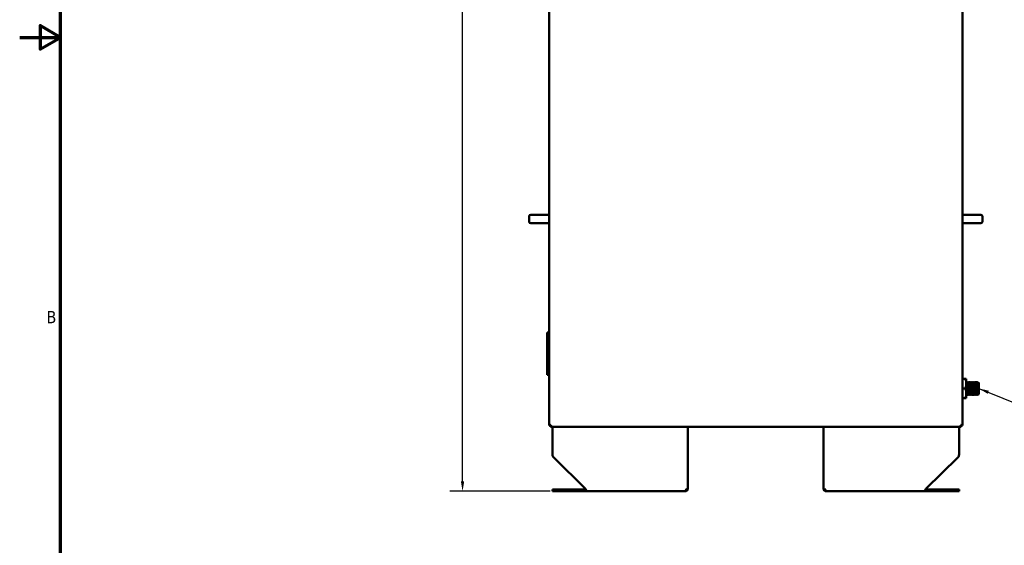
# Model space of a CAD drawing. Header units: inches. Extents: x 1 to 203, y 4 to 128.
# Tile 13 of 127: x 1 to 59, y 36 to 67. Entities that reach past the tile are written whole.
import ezdxf

# ---------------------------------------------------------------- set-up
doc = ezdxf.new("R2010")
doc.units = ezdxf.units.IN
doc.header["$LTSCALE"] = 6
doc.header["$MEASUREMENT"] = 0
for name, color, linetype, lineweight in [('Border (ANSI)', 7, 'Continuous', 70), ('Dimension (ANSI)', 7, 'Continuous', 25), ('Symbol (ANSI)', 7, 'Continuous', 25), ('Visible (ANSI)', 7, 'Continuous', 50)]:
    doc.layers.add(name, color=color, linetype=linetype, lineweight=lineweight)
doc.styles.add('Dimension Text', font='tahoma.ttf')
doc.styles.add('Note Text (ANSI)', font='tahoma.ttf')
doc.dimstyles.new('Default (ANSI)$7', dxfattribs={"dimscale": 6, "dimtxt": 0.12, "dimasz": 0.098425, "dimexe": 0.125, "dimexo": 0.0625, "dimgap": 0.031496, "dimtad": 0, "dimtih": 1, "dimtoh": 1, "dimrnd": 1e-08, "dimzin": 4, "dimdsep": 46, "dimtxsty": 'Note Text (ANSI)', "dimcen": 0.09, "dimdle": 0.393701, "dimclrd": 256, "dimclre": 256, "dimclrt": 256, "dimadec": 0, "dimazin": 1, "dimtfac": 1, "dimtofl": 0, "dimtmove": 0, "dimatfit": 3, "dimfxl": 1, "dimtolj": 1, "dimtzin": 4, "dimlwd": -1, "dimlwe": -1, "dimarcsym": 0})
doc.dimstyles.new('Dual Dimension', dxfattribs={"dimscale": 6, "dimtxt": 0.12, "dimasz": 0.098425, "dimexe": 0.125, "dimexo": 0.0625, "dimgap": 0.031496, "dimtad": 0, "dimtih": 1, "dimtoh": 1, "dimrnd": 1e-08, "dimzin": 4, "dimdsep": 46, "dimtxsty": 'Dimension Text', "dimcen": 0.09, "dimdle": 0.393701, "dimclrd": 256, "dimclre": 256, "dimclrt": 256, "dimadec": 0, "dimazin": 1, "dimtfac": 1, "dimtofl": 0, "dimtmove": 0, "dimatfit": 3, "dimfxl": 1, "dimtolj": 1, "dimtzin": 4, "dimlwd": -1, "dimlwe": -1, "dimarcsym": 0})

# ---------------------------------------------------------------- blocks, each defined once
blk = doc.blocks.new('Borders Default Border')
at = {"layer": 'Border (ANSI)', "flags": 128}
for points in [[(0.5, 1), (0.5, 21), (33.5, 21), (33.5, 1), (0.5, 1)], [(0.1, 11), (0.5, 11), (0.3, 11.1155), (0.3, 10.8845), (0.5, 11)]]:
    blk.add_lwpolyline(points, dxfattribs=at)
at = {"layer": 'Border (ANSI)', "insert": (0.3634, 8.19), "char_height": 0.12, "attachment_point": 7, "style": 'Dimension Text'}
blk.add_mtext('B', dxfattribs=at)
blk = doc.blocks.new('*D9')
at = {"layer": 'Defpoints', "color": 0, "transparency": 16777216}
for p in [(26.737, 115.424), (31.932, 115.424), (32.292, 39.226)]:
    blk.add_point(p, dxfattribs=at)
at = {"layer": 'Dimension (ANSI)', "transparency": 16777216}
for p, q in [((31.557, 115.424), (25.987, 115.424)), ((26.737, 114.834), (26.737, 78.941)), ((26.737, 39.816), (26.737, 75.709)), ((31.917, 39.226), (25.987, 39.226))]:
    blk.add_line(p, q, dxfattribs=at)
for points in [[(26.639, 114.834), (26.835, 114.834), (26.737, 115.424)], [(26.639, 39.816), (26.835, 39.816), (26.737, 39.226)]]:
    blk.add_solid(points, dxfattribs=at)
at = {"layer": 'Dimension (ANSI)', "transparency": 16777216, "insert": (26.737, 77.325), "char_height": 0.72, "attachment_point": 5, "style": 'Dimension Text'}
blk.add_mtext('\\A1;{\\H3.0x;(}\\S76.20^ 1935.4 mm;{\\H3.0x;)}', dxfattribs=at)

msp = doc.modelspace()

# ---------------------------------------------------------------- linework, layer by layer
at = {"layer": 'Visible (ANSI)'}
for p, q in [((31.858, 43.1), (31.858, 115.35)), ((56.241, 115.35), (56.241, 43.1)), ((30.667, 55.438), (30.667, 55.138)), ((31.545, 55.538), (30.767, 55.538)), ((31.545, 55.538), (31.858, 55.538)), ((56.241, 55.538), (56.539, 55.538)), ((57.317, 55.538), (56.539, 55.538)), ((57.417, 55.438), (57.417, 55.138)), ((30.767, 55.038), (31.545, 55.038)), ((31.545, 55.038), (31.858, 55.038)), ((56.241, 55.038), (56.539, 55.038)), ((56.539, 55.038), (57.317, 55.038)), ((31.858, 48.589), (31.741, 48.589)), ((31.741, 48.589), (31.741, 48.089)), ((31.858, 48.089), (31.741, 48.089)), ((31.858, 48.089), (31.741, 48.089)), ((31.741, 48.089), (31.741, 47.589)), ((31.858, 47.589), (31.741, 47.589)), ((31.741, 47.589), (31.741, 47.089)), ((31.858, 47.589), (31.741, 47.589)), ((31.858, 47.089), (31.741, 47.089)), ((31.858, 47.089), (31.741, 47.089)), ((31.741, 47.089), (31.741, 46.589)), ((31.858, 46.589), (31.741, 46.589)), ((31.741, 46.589), (31.741, 46.089)), ((31.858, 46.589), (31.741, 46.589)), ((31.858, 46.089), (31.741, 46.089)), ((56.417, 45.85), (56.241, 45.85)), ((56.468, 45.85), (56.417, 45.85)), ((56.468, 45.569), (56.468, 45.85)), ((56.468, 45.569), (56.468, 45.007)), ((56.483, 45.622), (56.476, 45.622)), ((56.507, 45.663), (56.514, 45.663)), ((56.546, 45.622), (56.538, 45.622)), ((56.569, 45.663), (56.577, 45.663)), ((56.608, 45.622), (56.601, 45.622)), ((56.632, 45.663), (56.639, 45.663)), ((56.671, 45.622), (56.663, 45.622)), ((56.694, 45.663), (56.702, 45.663)), ((56.733, 45.622), (56.726, 45.622)), ((56.757, 45.663), (56.764, 45.663)), ((56.796, 45.622), (56.788, 45.622)), ((56.819, 45.663), (56.827, 45.663)), ((56.858, 45.622), (56.851, 45.622)), ((56.882, 45.663), (56.889, 45.663)), ((56.921, 45.622), (56.913, 45.622)), ((56.944, 45.663), (56.952, 45.663)), ((56.983, 45.622), (56.976, 45.622)), ((57.007, 45.663), (57.014, 45.663)), ((57.046, 45.622), (57.038, 45.622)), ((57.069, 45.663), (57.077, 45.663)), ((57.108, 45.622), (57.101, 45.622)), ((57.132, 45.663), (57.139, 45.663)), ((57.171, 45.622), (57.163, 45.622)), ((57.171, 45.622), (57.18, 45.638)), ((57.218, 45.6), (57.18, 45.638)), ((57.218, 45.6), (57.218, 44.975)), ((56.417, 45.288), (56.241, 45.288)), ((56.468, 45.007), (56.468, 44.725)), ((56.475, 44.913), (56.483, 44.913)), ((56.514, 44.953), (56.507, 44.953)), ((56.538, 44.913), (56.546, 44.913)), ((56.577, 44.953), (56.569, 44.953)), ((56.6, 44.913), (56.608, 44.913)), ((56.639, 44.953), (56.632, 44.953)), ((56.663, 44.913), (56.671, 44.913)), ((56.702, 44.953), (56.694, 44.953)), ((56.725, 44.913), (56.733, 44.913)), ((56.764, 44.953), (56.757, 44.953)), ((56.788, 44.913), (56.796, 44.913)), ((56.827, 44.953), (56.819, 44.953)), ((56.85, 44.913), (56.858, 44.913)), ((56.889, 44.953), (56.882, 44.953)), ((56.913, 44.913), (56.921, 44.913)), ((56.952, 44.953), (56.944, 44.953)), ((56.975, 44.913), (56.983, 44.913)), ((57.014, 44.953), (57.007, 44.953)), ((57.038, 44.913), (57.046, 44.913)), ((57.077, 44.953), (57.069, 44.953)), ((57.1, 44.913), (57.108, 44.913)), ((57.139, 44.953), (57.132, 44.953)), ((57.155, 45.288), (57.155, 45.023)), ((57.192, 44.95), (57.16, 44.918)), ((57.194, 44.953), (57.193, 44.951)), ((57.196, 44.953), (57.194, 44.953)), ((57.196, 44.953), (57.196, 45.017)), ((57.218, 44.975), (57.196, 44.953)), ((56.417, 44.725), (56.241, 44.725)), ((56.468, 44.725), (56.417, 44.725)), ((31.9, 43.1), (31.858, 43.1)), ((31.932, 43.1), (31.9, 43.1)), ((31.932, 43.1), (31.971, 43.139)), ((31.971, 43.139), (31.932, 43.1)), ((31.932, 43.1), (31.932, 43.1)), ((31.932, 43.1), (31.932, 43.1)), ((31.932, 43.1), (31.932, 43.1)), ((31.932, 43.1), (31.932, 43.1)), ((31.932, 43.1), (31.932, 43.069)), ((31.932, 43.069), (31.932, 43.026)), ((56.167, 43.026), (31.932, 43.026)), ((31.971, 43.14), (31.971, 43.14)), ((31.971, 43.139), (31.971, 43.14)), ((31.971, 43.14), (31.971, 43.139)), ((31.971, 43.139), (31.971, 43.139)), ((32.042, 41.393), (32.042, 43.026)), ((40.042, 39.33), (40.042, 43.026)), ((48.042, 39.33), (48.042, 43.026)), ((56.042, 41.393), (56.042, 43.026)), ((56.127, 43.139), (56.127, 43.14)), ((56.127, 43.14), (56.127, 43.14)), ((56.128, 43.139), (56.127, 43.14)), ((56.127, 43.139), (56.127, 43.139)), ((56.127, 43.139), (56.167, 43.1)), ((56.167, 43.1), (56.128, 43.139)), ((56.166, 43.1), (56.167, 43.1)), ((56.167, 43.1), (56.167, 43.1)), ((56.167, 43.1), (56.167, 43.1)), ((56.167, 43.1), (56.167, 43.1)), ((56.167, 43.1), (56.198, 43.1)), ((56.167, 43.1), (56.167, 43.069)), ((56.167, 43.069), (56.167, 43.026)), ((56.198, 43.1), (56.241, 43.1)), ((32.117, 41.214), (34.001, 39.369)), ((55.967, 41.214), (54.082, 39.369)), ((32.042, 39.33), (32.292, 39.33)), ((32.042, 39.226), (32.042, 39.33)), ((32.042, 39.226), (32.292, 39.226)), ((33.979, 39.33), (32.292, 39.33)), ((33.979, 39.226), (32.292, 39.226)), ((33.979, 39.33), (34.019, 39.33)), ((33.979, 39.226), (33.979, 39.33)), ((34.051, 39.226), (33.979, 39.226)), ((39.938, 39.226), (34.051, 39.226)), ((39.938, 39.33), (39.898, 39.369)), ((39.938, 39.33), (39.898, 39.369)), ((40.042, 39.33), (39.938, 39.33)), ((39.938, 39.226), (39.938, 39.33)), ((48.042, 39.33), (48.146, 39.33)), ((48.146, 39.33), (48.185, 39.369)), ((48.146, 39.33), (48.185, 39.369)), ((48.146, 39.226), (48.146, 39.33)), ((54.032, 39.226), (48.146, 39.226)), ((54.104, 39.226), (54.032, 39.226)), ((54.064, 39.33), (54.104, 39.33)), ((55.792, 39.33), (54.104, 39.33)), ((54.104, 39.226), (54.104, 39.33)), ((55.792, 39.226), (54.104, 39.226)), ((55.792, 39.33), (56.042, 39.33)), ((55.792, 39.226), (56.042, 39.226)), ((56.042, 39.33), (56.042, 39.226))]:
    msp.add_line(p, q, dxfattribs=at)
for centre, radius, start, end in [((30.767, 55.438), 0.1, 90, 180), ((57.317, 55.438), 0.1, 0, 90), ((30.767, 55.138), 0.1, 180, 270), ((57.317, 55.138), 0.1, 270, 0), ((32.292, 41.393), 0.25, 180, 225.60797), ((55.792, 41.393), 0.25, 314.39203, 0), ((39.898, 39.369), 0.0394, 314.8618, 314.97626), ((39.898, 39.369), 0.143, 285.91475, 344.05253), ((48.185, 39.369), 0.143, 195.94747, 254.08525), ((48.185, 39.369), 0.0394, 225.02374, 225.1382)]:
    msp.add_arc(centre, radius, start, end, dxfattribs=at)
for points, weights in [([(56.417, 45.85), (56.468, 45.7), (56.468, 45.569)], [1.52036391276, 1.63796447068, 1.63796447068]), ([(56.468, 45.569), (56.468, 45.438), (56.417, 45.288)], [1.63796447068, 1.63796447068, 1.52036391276]), ([(56.468, 45.007), (56.468, 45.137), (56.417, 45.288)], [1.63796447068, 1.63796447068, 1.52036391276]), ([(56.417, 44.725), (56.468, 44.876), (56.468, 45.007)], [1.52036391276, 1.63796447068, 1.63796447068]), ([(56.475, 44.913), (56.472, 44.913), (56.468, 45.023)], [1, 0.923879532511, 1])]:
    msp.add_rational_spline(points, weights, degree=2, dxfattribs=at)
for points in [[(56.468, 45.636), (56.47, 45.631), (56.473, 45.627), (56.476, 45.622)], [(56.483, 45.622), (56.491, 45.636), (56.499, 45.649), (56.506, 45.662)], [(56.515, 45.662), (56.523, 45.649), (56.531, 45.635), (56.538, 45.622)], [(56.546, 45.622), (56.553, 45.636), (56.561, 45.649), (56.569, 45.662)], [(56.577, 45.662), (56.585, 45.649), (56.593, 45.635), (56.601, 45.622)], [(56.608, 45.622), (56.616, 45.636), (56.624, 45.649), (56.631, 45.662)], [(56.64, 45.662), (56.648, 45.649), (56.656, 45.635), (56.663, 45.622)], [(56.671, 45.622), (56.678, 45.636), (56.686, 45.649), (56.694, 45.662)], [(56.702, 45.662), (56.71, 45.649), (56.718, 45.635), (56.726, 45.622)], [(56.733, 45.622), (56.741, 45.636), (56.749, 45.649), (56.756, 45.662)], [(56.765, 45.662), (56.773, 45.649), (56.781, 45.635), (56.788, 45.622)], [(56.796, 45.622), (56.803, 45.636), (56.811, 45.649), (56.819, 45.662)], [(56.827, 45.662), (56.835, 45.649), (56.843, 45.635), (56.851, 45.622)], [(56.858, 45.622), (56.866, 45.636), (56.874, 45.649), (56.881, 45.662)], [(56.89, 45.662), (56.898, 45.649), (56.906, 45.635), (56.913, 45.622)], [(56.921, 45.622), (56.928, 45.636), (56.936, 45.649), (56.944, 45.662)], [(56.952, 45.662), (56.96, 45.649), (56.968, 45.635), (56.976, 45.622)], [(56.983, 45.622), (56.991, 45.636), (56.999, 45.649), (57.006, 45.662)], [(57.015, 45.662), (57.023, 45.649), (57.031, 45.635), (57.038, 45.622)], [(57.046, 45.622), (57.053, 45.636), (57.061, 45.649), (57.069, 45.662)], [(57.077, 45.662), (57.085, 45.649), (57.093, 45.635), (57.101, 45.622)], [(57.108, 45.622), (57.116, 45.636), (57.124, 45.649), (57.131, 45.662)], [(57.14, 45.662), (57.148, 45.649), (57.156, 45.635), (57.163, 45.622)], [(56.475, 44.913), (56.473, 44.917), (56.47, 44.922), (56.468, 44.926)], [(56.507, 44.953), (56.499, 44.94), (56.491, 44.927), (56.484, 44.913)], [(56.538, 44.913), (56.53, 44.927), (56.522, 44.94), (56.514, 44.954)], [(56.569, 44.953), (56.562, 44.94), (56.554, 44.927), (56.546, 44.913)], [(56.6, 44.913), (56.592, 44.927), (56.584, 44.94), (56.577, 44.954)], [(56.632, 44.953), (56.624, 44.94), (56.616, 44.927), (56.609, 44.913)], [(56.663, 44.913), (56.655, 44.927), (56.647, 44.94), (56.639, 44.954)], [(56.694, 44.953), (56.687, 44.94), (56.679, 44.927), (56.671, 44.913)], [(56.725, 44.913), (56.717, 44.927), (56.709, 44.94), (56.702, 44.954)], [(56.757, 44.953), (56.749, 44.94), (56.741, 44.927), (56.734, 44.913)], [(56.788, 44.913), (56.78, 44.927), (56.772, 44.94), (56.764, 44.954)], [(56.819, 44.953), (56.812, 44.94), (56.804, 44.927), (56.796, 44.913)], [(56.85, 44.913), (56.842, 44.927), (56.834, 44.94), (56.827, 44.954)], [(56.882, 44.953), (56.874, 44.94), (56.866, 44.927), (56.859, 44.913)], [(56.913, 44.913), (56.905, 44.927), (56.897, 44.94), (56.889, 44.954)], [(56.944, 44.953), (56.937, 44.94), (56.929, 44.927), (56.921, 44.913)], [(56.975, 44.913), (56.967, 44.927), (56.959, 44.94), (56.952, 44.954)], [(57.007, 44.953), (56.999, 44.94), (56.991, 44.927), (56.984, 44.913)], [(57.038, 44.913), (57.03, 44.927), (57.022, 44.94), (57.014, 44.954)], [(57.069, 44.953), (57.062, 44.94), (57.054, 44.927), (57.046, 44.913)], [(57.1, 44.913), (57.092, 44.927), (57.084, 44.94), (57.077, 44.954)], [(57.132, 44.953), (57.124, 44.94), (57.116, 44.927), (57.109, 44.913)], [(57.16, 44.918), (57.153, 44.93), (57.146, 44.942), (57.139, 44.954)], [(31.9, 43.1), (31.92, 43.113), (31.945, 43.126), (31.971, 43.139)], [(31.932, 43.069), (31.945, 43.089), (31.958, 43.114), (31.971, 43.139)], [(56.167, 43.069), (56.153, 43.089), (56.141, 43.114), (56.127, 43.139)], [(56.198, 43.1), (56.178, 43.113), (56.153, 43.126), (56.128, 43.139)], [(34.001, 39.369), (34.015, 39.339), (34.028, 39.309), (34.042, 39.285)], [(34.051, 39.226), (34.051, 39.226), (34.051, 39.226), (34.051, 39.226)], [(54.032, 39.226), (54.032, 39.226), (54.032, 39.226), (54.032, 39.226)], [(54.042, 39.285), (54.055, 39.309), (54.068, 39.339), (54.082, 39.369)]]:
    msp.add_open_spline(points, degree=3, dxfattribs=at)
for points, weights, knots in [([(56.507, 44.953), (56.503, 44.953), (56.499, 45.051), (56.495, 45.149), (56.491, 45.288), (56.487, 45.426), (56.483, 45.524), (56.48, 45.615), (56.476, 45.622)], [1, 0.923879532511, 1, 0.923879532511, 1, 0.923879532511, 1, 0.928804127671, 0.990788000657], [0.47, 0.47, 0.47, 0.475, 0.475, 0.48, 0.48, 0.485, 0.485, 0.48967653, 0.48967653, 0.48967653]), ([(56.514, 44.954), (56.51, 44.96), (56.507, 45.051), (56.503, 45.149), (56.499, 45.288), (56.495, 45.426), (56.491, 45.524), (56.487, 45.622), (56.483, 45.622)], [0.990788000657, 0.928804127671, 1, 0.923879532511, 1, 0.923879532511, 1, 0.923879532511, 1], [0.47032347, 0.47032347, 0.47032347, 0.475, 0.475, 0.48, 0.48, 0.485, 0.485, 0.49, 0.49, 0.49]), ([(56.538, 44.913), (56.534, 44.913), (56.53, 45.023), (56.526, 45.132), (56.522, 45.288), (56.518, 45.443), (56.514, 45.553), (56.511, 45.663), (56.507, 45.663), (56.506, 45.663), (56.506, 45.662)], [1, 0.923879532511, 1, 0.923879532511, 1, 0.923879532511, 1, 0.923879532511, 1, 0.995614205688, 0.991733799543], [0.47, 0.47, 0.47, 0.475, 0.475, 0.48, 0.48, 0.485, 0.485, 0.49, 0.49, 0.49028808, 0.49028808, 0.49028808]), ([(56.546, 44.913), (56.546, 44.913), (56.546, 44.913), (56.542, 44.913), (56.538, 45.023), (56.534, 45.132), (56.53, 45.288), (56.526, 45.443), (56.522, 45.553), (56.518, 45.663), (56.514, 45.663)], [0.991733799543, 0.995614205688, 1, 0.923879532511, 1, 0.923879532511, 1, 0.923879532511, 1, 0.923879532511, 1], [0.42971192, 0.42971192, 0.42971192, 0.43, 0.43, 0.435, 0.435, 0.44, 0.44, 0.445, 0.445, 0.45, 0.45, 0.45]), ([(56.569, 44.953), (56.565, 44.953), (56.561, 45.051), (56.557, 45.149), (56.554, 45.288), (56.55, 45.426), (56.546, 45.524), (56.542, 45.615), (56.538, 45.622)], [1, 0.923879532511, 1, 0.923879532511, 1, 0.923879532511, 1, 0.928804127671, 0.990788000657], [0.43, 0.43, 0.43, 0.435, 0.435, 0.44, 0.44, 0.445, 0.445, 0.44967653, 0.44967653, 0.44967653]), ([(56.577, 44.954), (56.573, 44.96), (56.569, 45.051), (56.565, 45.149), (56.561, 45.288), (56.557, 45.426), (56.554, 45.524), (56.55, 45.622), (56.546, 45.622)], [0.990788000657, 0.928804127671, 1, 0.923879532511, 1, 0.923879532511, 1, 0.923879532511, 1], [0.43032347, 0.43032347, 0.43032347, 0.435, 0.435, 0.44, 0.44, 0.445, 0.445, 0.45, 0.45, 0.45]), ([(56.6, 44.913), (56.597, 44.913), (56.593, 45.023), (56.589, 45.132), (56.585, 45.288), (56.581, 45.443), (56.577, 45.553), (56.573, 45.663), (56.569, 45.663), (56.569, 45.663), (56.569, 45.662)], [1, 0.923879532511, 1, 0.923879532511, 1, 0.923879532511, 1, 0.923879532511, 1, 0.995614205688, 0.991733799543], [0.43, 0.43, 0.43, 0.435, 0.435, 0.44, 0.44, 0.445, 0.445, 0.45, 0.45, 0.45028808, 0.45028808, 0.45028808]), ([(56.609, 44.913), (56.608, 44.913), (56.608, 44.913), (56.604, 44.913), (56.6, 45.023), (56.597, 45.132), (56.593, 45.288), (56.589, 45.443), (56.585, 45.553), (56.581, 45.663), (56.577, 45.663)], [0.991733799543, 0.995614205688, 1, 0.923879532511, 1, 0.923879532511, 1, 0.923879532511, 1, 0.923879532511, 1], [0.38971192, 0.38971192, 0.38971192, 0.39, 0.39, 0.395, 0.395, 0.4, 0.4, 0.405, 0.405, 0.41, 0.41, 0.41]), ([(56.632, 44.953), (56.628, 44.953), (56.624, 45.051), (56.62, 45.149), (56.616, 45.288), (56.612, 45.426), (56.608, 45.524), (56.605, 45.615), (56.601, 45.622)], [1, 0.923879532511, 1, 0.923879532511, 1, 0.923879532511, 1, 0.928804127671, 0.990788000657], [0.39, 0.39, 0.39, 0.395, 0.395, 0.4, 0.4, 0.405, 0.405, 0.40967653, 0.40967653, 0.40967653]), ([(56.639, 44.954), (56.635, 44.96), (56.632, 45.051), (56.628, 45.149), (56.624, 45.288), (56.62, 45.426), (56.616, 45.524), (56.612, 45.622), (56.608, 45.622)], [0.990788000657, 0.928804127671, 1, 0.923879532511, 1, 0.923879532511, 1, 0.923879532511, 1], [0.39032347, 0.39032347, 0.39032347, 0.395, 0.395, 0.4, 0.4, 0.405, 0.405, 0.41, 0.41, 0.41]), ([(56.663, 44.913), (56.659, 44.913), (56.655, 45.023), (56.651, 45.132), (56.647, 45.288), (56.643, 45.443), (56.639, 45.553), (56.636, 45.663), (56.632, 45.663), (56.631, 45.663), (56.631, 45.662)], [1, 0.923879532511, 1, 0.923879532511, 1, 0.923879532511, 1, 0.923879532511, 1, 0.995614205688, 0.991733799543], [0.39, 0.39, 0.39, 0.395, 0.395, 0.4, 0.4, 0.405, 0.405, 0.41, 0.41, 0.41028808, 0.41028808, 0.41028808]), ([(56.671, 44.913), (56.671, 44.913), (56.671, 44.913), (56.667, 44.913), (56.663, 45.023), (56.659, 45.132), (56.655, 45.288), (56.651, 45.443), (56.647, 45.553), (56.643, 45.663), (56.639, 45.663)], [0.991733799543, 0.995614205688, 1, 0.923879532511, 1, 0.923879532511, 1, 0.923879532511, 1, 0.923879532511, 1], [0.34971192, 0.34971192, 0.34971192, 0.35, 0.35, 0.355, 0.355, 0.36, 0.36, 0.365, 0.365, 0.37, 0.37, 0.37]), ([(56.694, 44.953), (56.69, 44.953), (56.686, 45.051), (56.682, 45.149), (56.679, 45.288), (56.675, 45.426), (56.671, 45.524), (56.667, 45.615), (56.663, 45.622)], [1, 0.923879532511, 1, 0.923879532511, 1, 0.923879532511, 1, 0.928804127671, 0.990788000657], [0.35, 0.35, 0.35, 0.355, 0.355, 0.36, 0.36, 0.365, 0.365, 0.36967653, 0.36967653, 0.36967653]), ([(56.702, 44.954), (56.698, 44.96), (56.694, 45.051), (56.69, 45.149), (56.686, 45.288), (56.682, 45.426), (56.679, 45.524), (56.675, 45.622), (56.671, 45.622)], [0.990788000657, 0.928804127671, 1, 0.923879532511, 1, 0.923879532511, 1, 0.923879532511, 1], [0.35032347, 0.35032347, 0.35032347, 0.355, 0.355, 0.36, 0.36, 0.365, 0.365, 0.37, 0.37, 0.37]), ([(56.725, 44.913), (56.722, 44.913), (56.718, 45.023), (56.714, 45.132), (56.71, 45.288), (56.706, 45.443), (56.702, 45.553), (56.698, 45.663), (56.694, 45.663), (56.694, 45.663), (56.694, 45.662)], [1, 0.923879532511, 1, 0.923879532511, 1, 0.923879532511, 1, 0.923879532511, 1, 0.995614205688, 0.991733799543], [0.35, 0.35, 0.35, 0.355, 0.355, 0.36, 0.36, 0.365, 0.365, 0.37, 0.37, 0.37028808, 0.37028808, 0.37028808]), ([(56.734, 44.913), (56.733, 44.913), (56.733, 44.913), (56.729, 44.913), (56.725, 45.023), (56.722, 45.132), (56.718, 45.288), (56.714, 45.443), (56.71, 45.553), (56.706, 45.663), (56.702, 45.663)], [0.991733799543, 0.995614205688, 1, 0.923879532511, 1, 0.923879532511, 1, 0.923879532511, 1, 0.923879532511, 1], [0.30971192, 0.30971192, 0.30971192, 0.31, 0.31, 0.315, 0.315, 0.32, 0.32, 0.325, 0.325, 0.33, 0.33, 0.33]), ([(56.757, 44.953), (56.753, 44.953), (56.749, 45.051), (56.745, 45.149), (56.741, 45.288), (56.737, 45.426), (56.733, 45.524), (56.73, 45.615), (56.726, 45.622)], [1, 0.923879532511, 1, 0.923879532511, 1, 0.923879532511, 1, 0.928804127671, 0.990788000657], [0.31, 0.31, 0.31, 0.315, 0.315, 0.32, 0.32, 0.325, 0.325, 0.32967653, 0.32967653, 0.32967653]), ([(56.764, 44.954), (56.76, 44.96), (56.757, 45.051), (56.753, 45.149), (56.749, 45.288), (56.745, 45.426), (56.741, 45.524), (56.737, 45.622), (56.733, 45.622)], [0.990788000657, 0.928804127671, 1, 0.923879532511, 1, 0.923879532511, 1, 0.923879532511, 1], [0.31032347, 0.31032347, 0.31032347, 0.315, 0.315, 0.32, 0.32, 0.325, 0.325, 0.33, 0.33, 0.33]), ([(56.788, 44.913), (56.784, 44.913), (56.78, 45.023), (56.776, 45.132), (56.772, 45.288), (56.768, 45.443), (56.764, 45.553), (56.761, 45.663), (56.757, 45.663), (56.756, 45.663), (56.756, 45.662)], [1, 0.923879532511, 1, 0.923879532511, 1, 0.923879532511, 1, 0.923879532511, 1, 0.995614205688, 0.991733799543], [0.31, 0.31, 0.31, 0.315, 0.315, 0.32, 0.32, 0.325, 0.325, 0.33, 0.33, 0.33028808, 0.33028808, 0.33028808]), ([(56.796, 44.913), (56.796, 44.913), (56.796, 44.913), (56.792, 44.913), (56.788, 45.023), (56.784, 45.132), (56.78, 45.288), (56.776, 45.443), (56.772, 45.553), (56.768, 45.663), (56.764, 45.663)], [0.991733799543, 0.995614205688, 1, 0.923879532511, 1, 0.923879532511, 1, 0.923879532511, 1, 0.923879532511, 1], [0.26971192, 0.26971192, 0.26971192, 0.27, 0.27, 0.275, 0.275, 0.28, 0.28, 0.285, 0.285, 0.29, 0.29, 0.29]), ([(56.819, 44.953), (56.815, 44.953), (56.811, 45.051), (56.807, 45.149), (56.804, 45.288), (56.8, 45.426), (56.796, 45.524), (56.792, 45.615), (56.788, 45.622)], [1, 0.923879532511, 1, 0.923879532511, 1, 0.923879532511, 1, 0.928804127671, 0.990788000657], [0.27, 0.27, 0.27, 0.275, 0.275, 0.28, 0.28, 0.285, 0.285, 0.28967653, 0.28967653, 0.28967653]), ([(56.827, 44.954), (56.823, 44.96), (56.819, 45.051), (56.815, 45.149), (56.811, 45.288), (56.807, 45.426), (56.804, 45.524), (56.8, 45.622), (56.796, 45.622)], [0.990788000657, 0.928804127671, 1, 0.923879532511, 1, 0.923879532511, 1, 0.923879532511, 1], [0.27032347, 0.27032347, 0.27032347, 0.275, 0.275, 0.28, 0.28, 0.285, 0.285, 0.29, 0.29, 0.29]), ([(56.85, 44.913), (56.847, 44.913), (56.843, 45.023), (56.839, 45.132), (56.835, 45.288), (56.831, 45.443), (56.827, 45.553), (56.823, 45.663), (56.819, 45.663), (56.819, 45.663), (56.819, 45.662)], [1, 0.923879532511, 1, 0.923879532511, 1, 0.923879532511, 1, 0.923879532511, 1, 0.995614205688, 0.991733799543], [0.27, 0.27, 0.27, 0.275, 0.275, 0.28, 0.28, 0.285, 0.285, 0.29, 0.29, 0.29028808, 0.29028808, 0.29028808]), ([(56.859, 44.913), (56.858, 44.913), (56.858, 44.913), (56.854, 44.913), (56.85, 45.023), (56.847, 45.132), (56.843, 45.288), (56.839, 45.443), (56.835, 45.553), (56.831, 45.663), (56.827, 45.663)], [0.991733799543, 0.995614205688, 1, 0.923879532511, 1, 0.923879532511, 1, 0.923879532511, 1, 0.923879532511, 1], [0.22971192, 0.22971192, 0.22971192, 0.23, 0.23, 0.235, 0.235, 0.24, 0.24, 0.245, 0.245, 0.25, 0.25, 0.25]), ([(56.882, 44.953), (56.878, 44.953), (56.874, 45.051), (56.87, 45.149), (56.866, 45.288), (56.862, 45.426), (56.858, 45.524), (56.855, 45.615), (56.851, 45.622)], [1, 0.923879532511, 1, 0.923879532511, 1, 0.923879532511, 1, 0.928804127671, 0.990788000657], [0.23, 0.23, 0.23, 0.235, 0.235, 0.24, 0.24, 0.245, 0.245, 0.24967653, 0.24967653, 0.24967653]), ([(56.889, 44.954), (56.885, 44.96), (56.882, 45.051), (56.878, 45.149), (56.874, 45.288), (56.87, 45.426), (56.866, 45.524), (56.862, 45.622), (56.858, 45.622)], [0.990788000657, 0.928804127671, 1, 0.923879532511, 1, 0.923879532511, 1, 0.923879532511, 1], [0.23032347, 0.23032347, 0.23032347, 0.235, 0.235, 0.24, 0.24, 0.245, 0.245, 0.25, 0.25, 0.25]), ([(56.913, 44.913), (56.909, 44.913), (56.905, 45.023), (56.901, 45.132), (56.897, 45.288), (56.893, 45.443), (56.889, 45.553), (56.886, 45.663), (56.882, 45.663), (56.881, 45.663), (56.881, 45.662)], [1, 0.923879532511, 1, 0.923879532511, 1, 0.923879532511, 1, 0.923879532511, 1, 0.995614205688, 0.991733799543], [0.23, 0.23, 0.23, 0.235, 0.235, 0.24, 0.24, 0.245, 0.245, 0.25, 0.25, 0.25028808, 0.25028808, 0.25028808]), ([(56.921, 44.913), (56.921, 44.913), (56.921, 44.913), (56.917, 44.913), (56.913, 45.023), (56.909, 45.132), (56.905, 45.288), (56.901, 45.443), (56.897, 45.553), (56.893, 45.663), (56.889, 45.663)], [0.991733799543, 0.995614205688, 1, 0.923879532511, 1, 0.923879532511, 1, 0.923879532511, 1, 0.923879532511, 1], [0.18971192, 0.18971192, 0.18971192, 0.19, 0.19, 0.195, 0.195, 0.2, 0.2, 0.205, 0.205, 0.21, 0.21, 0.21]), ([(56.944, 44.953), (56.94, 44.953), (56.936, 45.051), (56.932, 45.149), (56.929, 45.288), (56.925, 45.426), (56.921, 45.524), (56.917, 45.615), (56.913, 45.622)], [1, 0.923879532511, 1, 0.923879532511, 1, 0.923879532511, 1, 0.928804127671, 0.990788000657], [0.19, 0.19, 0.19, 0.195, 0.195, 0.2, 0.2, 0.205, 0.205, 0.20967653, 0.20967653, 0.20967653]), ([(56.952, 44.954), (56.948, 44.96), (56.944, 45.051), (56.94, 45.149), (56.936, 45.288), (56.932, 45.426), (56.929, 45.524), (56.925, 45.622), (56.921, 45.622)], [0.990788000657, 0.928804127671, 1, 0.923879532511, 1, 0.923879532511, 1, 0.923879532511, 1], [0.19032347, 0.19032347, 0.19032347, 0.195, 0.195, 0.2, 0.2, 0.205, 0.205, 0.21, 0.21, 0.21]), ([(56.975, 44.913), (56.972, 44.913), (56.968, 45.023), (56.964, 45.132), (56.96, 45.288), (56.956, 45.443), (56.952, 45.553), (56.948, 45.663), (56.944, 45.663), (56.944, 45.663), (56.944, 45.662)], [1, 0.923879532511, 1, 0.923879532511, 1, 0.923879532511, 1, 0.923879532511, 1, 0.995614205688, 0.991733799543], [0.19, 0.19, 0.19, 0.195, 0.195, 0.2, 0.2, 0.205, 0.205, 0.21, 0.21, 0.21028808, 0.21028808, 0.21028808]), ([(56.984, 44.913), (56.983, 44.913), (56.983, 44.913), (56.979, 44.913), (56.975, 45.023), (56.972, 45.132), (56.968, 45.288), (56.964, 45.443), (56.96, 45.553), (56.956, 45.663), (56.952, 45.663)], [0.991733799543, 0.995614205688, 1, 0.923879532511, 1, 0.923879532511, 1, 0.923879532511, 1, 0.923879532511, 1], [0.14971192, 0.14971192, 0.14971192, 0.15, 0.15, 0.155, 0.155, 0.16, 0.16, 0.165, 0.165, 0.17, 0.17, 0.17]), ([(57.007, 44.953), (57.003, 44.953), (56.999, 45.051), (56.995, 45.149), (56.991, 45.288), (56.987, 45.426), (56.983, 45.524), (56.98, 45.615), (56.976, 45.622)], [1, 0.923879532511, 1, 0.923879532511, 1, 0.923879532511, 1, 0.928804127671, 0.990788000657], [0.15, 0.15, 0.15, 0.155, 0.155, 0.16, 0.16, 0.165, 0.165, 0.16967653, 0.16967653, 0.16967653]), ([(57.014, 44.954), (57.01, 44.96), (57.007, 45.051), (57.003, 45.149), (56.999, 45.288), (56.995, 45.426), (56.991, 45.524), (56.987, 45.622), (56.983, 45.622)], [0.990788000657, 0.928804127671, 1, 0.923879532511, 1, 0.923879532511, 1, 0.923879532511, 1], [0.15032347, 0.15032347, 0.15032347, 0.155, 0.155, 0.16, 0.16, 0.165, 0.165, 0.17, 0.17, 0.17]), ([(57.038, 44.913), (57.034, 44.913), (57.03, 45.023), (57.026, 45.132), (57.022, 45.288), (57.018, 45.443), (57.014, 45.553), (57.011, 45.663), (57.007, 45.663), (57.006, 45.663), (57.006, 45.662)], [1, 0.923879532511, 1, 0.923879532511, 1, 0.923879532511, 1, 0.923879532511, 1, 0.995614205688, 0.991733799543], [0.15, 0.15, 0.15, 0.155, 0.155, 0.16, 0.16, 0.165, 0.165, 0.17, 0.17, 0.17028808, 0.17028808, 0.17028808]), ([(57.046, 44.913), (57.046, 44.913), (57.046, 44.913), (57.042, 44.913), (57.038, 45.023), (57.034, 45.132), (57.03, 45.288), (57.026, 45.443), (57.022, 45.553), (57.018, 45.663), (57.014, 45.663)], [0.991733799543, 0.995614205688, 1, 0.923879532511, 1, 0.923879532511, 1, 0.923879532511, 1, 0.923879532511, 1], [0.10971192, 0.10971192, 0.10971192, 0.11, 0.11, 0.115, 0.115, 0.12, 0.12, 0.125, 0.125, 0.13, 0.13, 0.13]), ([(57.069, 44.953), (57.065, 44.953), (57.061, 45.051), (57.057, 45.149), (57.054, 45.288), (57.05, 45.426), (57.046, 45.524), (57.042, 45.615), (57.038, 45.622)], [1, 0.923879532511, 1, 0.923879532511, 1, 0.923879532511, 1, 0.928804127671, 0.990788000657], [0.11, 0.11, 0.11, 0.115, 0.115, 0.12, 0.12, 0.125, 0.125, 0.12967653, 0.12967653, 0.12967653]), ([(57.077, 44.954), (57.073, 44.96), (57.069, 45.051), (57.065, 45.149), (57.061, 45.288), (57.057, 45.426), (57.054, 45.524), (57.05, 45.622), (57.046, 45.622)], [0.990788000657, 0.928804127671, 1, 0.923879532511, 1, 0.923879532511, 1, 0.923879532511, 1], [0.11032347, 0.11032347, 0.11032347, 0.115, 0.115, 0.12, 0.12, 0.125, 0.125, 0.13, 0.13, 0.13]), ([(57.1, 44.913), (57.097, 44.913), (57.093, 45.023), (57.089, 45.132), (57.085, 45.288), (57.081, 45.443), (57.077, 45.553), (57.073, 45.663), (57.069, 45.663), (57.069, 45.663), (57.069, 45.662)], [1, 0.923879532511, 1, 0.923879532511, 1, 0.923879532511, 1, 0.923879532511, 1, 0.995614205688, 0.991733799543], [0.11, 0.11, 0.11, 0.115, 0.115, 0.12, 0.12, 0.125, 0.125, 0.13, 0.13, 0.13028808, 0.13028808, 0.13028808]), ([(57.109, 44.913), (57.108, 44.913), (57.108, 44.913), (57.104, 44.913), (57.1, 45.023), (57.097, 45.132), (57.093, 45.288), (57.089, 45.443), (57.085, 45.553), (57.081, 45.663), (57.077, 45.663)], [0.991733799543, 0.995614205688, 1, 0.923879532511, 1, 0.923879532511, 1, 0.923879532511, 1, 0.923879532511, 1], [0.06971192, 0.06971192, 0.06971192, 0.07, 0.07, 0.075, 0.075, 0.08, 0.08, 0.085, 0.085, 0.09, 0.09, 0.09]), ([(57.132, 44.953), (57.128, 44.953), (57.124, 45.051), (57.12, 45.149), (57.116, 45.288), (57.112, 45.426), (57.108, 45.524), (57.105, 45.615), (57.101, 45.622)], [1, 0.923879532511, 1, 0.923879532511, 1, 0.923879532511, 1, 0.928804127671, 0.990788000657], [0.07, 0.07, 0.07, 0.075, 0.075, 0.08, 0.08, 0.085, 0.085, 0.08967653, 0.08967653, 0.08967653]), ([(57.139, 44.954), (57.135, 44.96), (57.132, 45.051), (57.128, 45.149), (57.124, 45.288), (57.12, 45.426), (57.116, 45.524), (57.112, 45.622), (57.108, 45.622)], [0.990788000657, 0.928804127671, 1, 0.923879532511, 1, 0.923879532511, 1, 0.923879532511, 1], [0.07032347, 0.07032347, 0.07032347, 0.075, 0.075, 0.08, 0.08, 0.085, 0.085, 0.09, 0.09, 0.09]), ([(57.155, 45.023), (57.151, 45.132), (57.147, 45.288), (57.143, 45.443), (57.139, 45.553), (57.136, 45.663), (57.132, 45.663), (57.131, 45.663), (57.131, 45.662)], [1, 0.923879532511, 1, 0.923879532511, 1, 0.923879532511, 1, 0.995614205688, 0.991733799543], [0.075, 0.075, 0.075, 0.08, 0.08, 0.085, 0.085, 0.09, 0.09, 0.09028808, 0.09028808, 0.09028808]), ([(57.155, 45.288), (57.151, 45.443), (57.147, 45.553), (57.143, 45.663), (57.139, 45.663)], [1, 0.923879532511, 1, 0.923879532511, 1], [0.04, 0.04, 0.04, 0.045, 0.045, 0.05, 0.05, 0.05]), ([(57.194, 44.953), (57.19, 44.953), (57.186, 45.051), (57.182, 45.149), (57.179, 45.288), (57.175, 45.426), (57.171, 45.524), (57.167, 45.615), (57.163, 45.622)], [1, 0.923879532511, 1, 0.923879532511, 1, 0.923879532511, 1, 0.928804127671, 0.990788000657], [0.03, 0.03, 0.03, 0.035, 0.035, 0.04, 0.04, 0.045, 0.045, 0.04967653, 0.04967653, 0.04967653]), ([(57.196, 45.017), (57.195, 45.033), (57.194, 45.051), (57.19, 45.149), (57.186, 45.288), (57.182, 45.426), (57.179, 45.524), (57.175, 45.622), (57.171, 45.622)], [0.975309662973, 0.984497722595, 1, 0.923879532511, 1, 0.923879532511, 1, 0.923879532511, 1], [0.03398173, 0.03398173, 0.03398173, 0.035, 0.035, 0.04, 0.04, 0.045, 0.045, 0.05, 0.05, 0.05]), ([(56.484, 44.913), (56.483, 44.913), (56.483, 44.913), (56.479, 44.913), (56.475, 45.023), (56.472, 45.132), (56.468, 45.288)], [0.991733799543, 0.995614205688, 1, 0.923879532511, 1, 0.923879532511, 1], [0.46971192, 0.46971192, 0.46971192, 0.47, 0.47, 0.475, 0.475, 0.48, 0.48, 0.48])]:
    msp.add_rational_spline(points, weights, degree=2, knots=knots, dxfattribs=at)
for points, knots in [([(57.18, 45.638), (57.18, 45.639), (57.18, 45.637), (57.182, 45.624), (57.183, 45.607), (57.184, 45.559), (57.185, 45.527), (57.187, 45.453), (57.187, 45.413), (57.189, 45.327), (57.19, 45.281), (57.192, 45.194), (57.192, 45.154), (57.194, 45.098), (57.194, 45.079), (57.195, 45.046), (57.195, 45.03), (57.196, 45.017)], [-2.245559, -2.245559, -2.245559, -2.245559, -2.050315, -2.050315, -1.709562, -1.709562, -1.35835, -1.35835, -1.024453, -1.024453, -0.679626, -0.679626, -0.352475, -0.352475, -0.17809, -0.17809, 0, 0, 0, 0]), ([(57.193, 44.951), (57.192, 44.949), (57.191, 44.949), (57.188, 44.95), (57.186, 44.955), (57.181, 44.977), (57.178, 44.997), (57.173, 45.037), (57.172, 45.053), (57.168, 45.1), (57.165, 45.133), (57.162, 45.188), (57.16, 45.207), (57.157, 45.252), (57.156, 45.274), (57.155, 45.288)], [-0.7822329, -0.7822329, -0.7822329, -0.7822329, -0.710598, -0.710598, -0.5951964, -0.5951964, -0.4274163, -0.4274163, -0.3386691, -0.3386691, -0.1845043, -0.1845043, -0.1061235, -0.1061235, 0, 0, 0, 0]), ([(57.155, 45.023), (57.156, 45.003), (57.156, 44.985), (57.157, 44.956), (57.157, 44.945), (57.159, 44.923), (57.159, 44.917), (57.16, 44.918)], [-5.2972227, -5.2972227, -5.2972227, -5.2972227, -5.1464401, -5.1464401, -5.001588, -5.001588, -4.7806131, -4.7806131, -4.7806131, -4.7806131]), ([(34.042, 39.285), (34.043, 39.266), (34.045, 39.251), (34.047, 39.241), (34.048, 39.231), (34.05, 39.226), (34.051, 39.226)], [0, 0, 0, 0, 0.500001, 0.500001, 0.500001, 1, 1, 1, 1]), ([(54.032, 39.226), (54.033, 39.226), (54.035, 39.231), (54.037, 39.241), (54.038, 39.251), (54.04, 39.266), (54.042, 39.285)], [0, 0, 0, 0, 0.5000006, 0.5000006, 0.5000006, 1, 1, 1, 1])]:
    msp.add_open_spline(points, degree=3, knots=knots, dxfattribs=at)

# ---------------------------------------------------------------- block references
at = {"xscale": 6, "yscale": 6, "zscale": 6}
msp.add_blockref('Borders Default Border', (0, 0), dxfattribs=at)

# ---------------------------------------------------------------- dimensions: what is measured, and where the dimension line sits
at = {"layer": 'Dimension (ANSI)'}
dim = msp.add_linear_dim(base=(26.737, 115.424), p1=(32.292, 39.226), p2=(31.932, 115.424), angle=90, text='{\\H3.0x;(}\\S<>^ 1935.4 mm;{\\H3.0x;)}', dimstyle='Dual Dimension', override={"dimgap": 0.031496, "dimdec": 2, "dimpost": '\\X', "dimtol": 0, "dimlim": 0, "dimtp": 0, "dimtm": 0, "dimtdec": 2, "dimatfit": 1}, dxfattribs=at)
dim.commit()
dim.dimension.update_dxf_attribs({"geometry": '*D9', "text_midpoint": (26.737, 77.325), "dimtype": 160})

# ---------------------------------------------------------------- leaders
at = {"layer": 'Symbol (ANSI)', "annotation_type": 0, "has_hookline": 1, "hookline_direction": 0, "text_width": 9.239}
msp.add_leader([(57.218, 45.288), (61.269, 43.642), (61.859, 43.642)], dimstyle='Default (ANSI)$7', override={"dimtad": 0}, dxfattribs=at)

doc.saveas('drawing.dxf')
